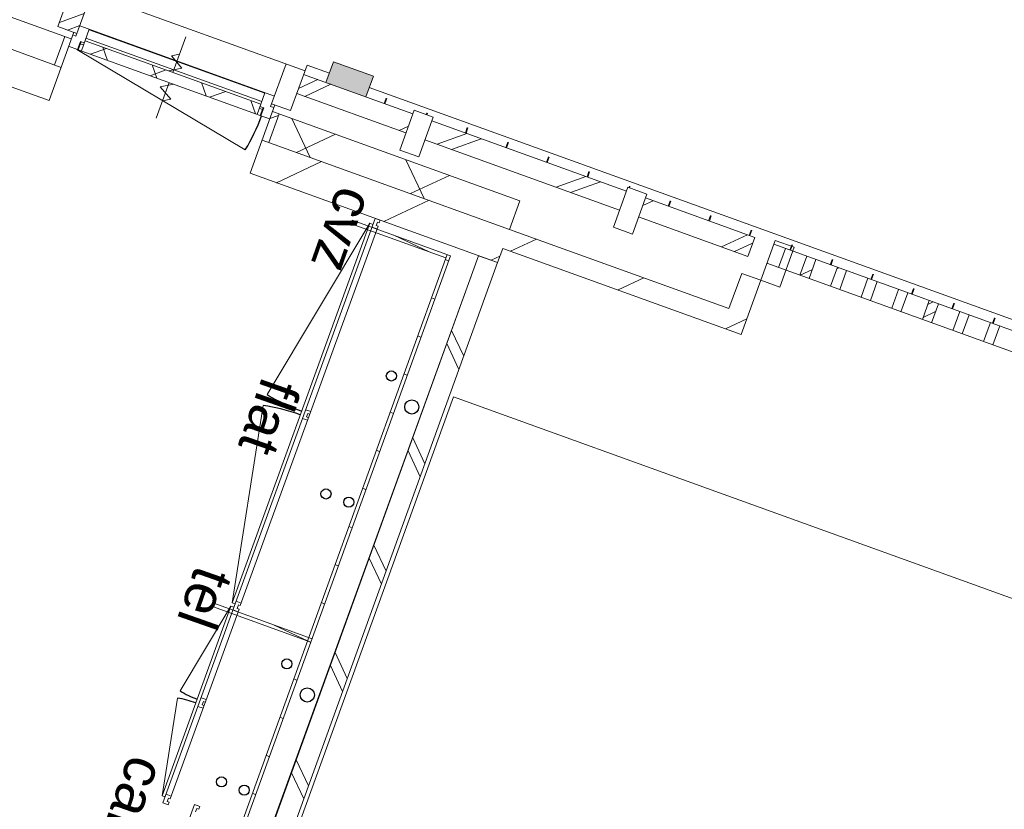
# Model space of a CAD drawing. Header units: metres. Extents: x 136266 to 136452, y 453403 to 453560.
# Tile 88 of 133: x 136407 to 136412, y 453494 to 453498. Entities that reach past the tile are written whole.
import ezdxf

# ---------------------------------------------------------------- set-up
doc = ezdxf.new("R2010")
doc.units = ezdxf.units.M
for name, color, linetype, lineweight in [('A-DETL-BEBOUWING', 253, 'Continuous', 9), ('A-DETL-GENF-4', 252, 'Continuous', 9), ('A-FLOR', 192, 'Continuous', 5), ('C-PRKG', 70, 'Continuous', 5), ('G-ANNO-TEXT-1', 7, 'Continuous', 5)]:
    doc.layers.add(name, color=color, linetype=linetype, lineweight=lineweight)
doc.styles.add('Arial', font='arial.ttf', dxfattribs={"height": 374.9999999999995})
pattern_1 = [(44.99999506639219, (-7.252173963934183e-05, -0.0002983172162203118), (-141.4213440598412, 141.4213684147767), []), (134.9999950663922, (-7.252173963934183e-05, -0.0002983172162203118), (-141.4213684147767, -141.4213440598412), [])]
pattern_2 = [(0, (0, 0), (0, 200), [])]

# ---------------------------------------------------------------- blocks, each defined once
blk = doc.blocks.new('859-DO-0010 29-09-2022')
at = {"layer": 'A-DETL-BEBOUWING'}
h = blk.add_hatch(dxfattribs=at)
h.set_pattern_fill('FP_307', color=256, angle=44.99999999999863, style=0, pattern_type=2)
h.set_pattern_definition([(230.3679999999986, (132773.9091151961, 89887.70888795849), (308.0628471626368, -255.1416904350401), []), (230.3679999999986, (131579.1723053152, 89775.44649405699), (308.0628471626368, -255.1416904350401), [])])
h.paths.add_polyline_path([(121115.9789255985, 88691.83926391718), (121346.073856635, 88713.45996800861), (121336.7186380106, 88813.02140574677), (121106.6237069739, 88791.40070165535), (121111.3013162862, 88741.61998278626)])
h.paths.add_polyline_path([(122565.7014689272, 88828.06139615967), (123138.1797359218, 88881.85390325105), (123128.8245172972, 88981.41534098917), (122556.3462503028, 88927.62283389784), (122561.023859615, 88877.84211502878)])
h.paths.add_polyline_path([(124357.807348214, 88996.45533140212), (124930.2856152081, 89050.24783849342), (124920.9303965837, 89149.80927623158), (124348.4521295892, 89096.01676914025), (124357.7093156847, 88997.49862712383)])
h.paths.add_polyline_path([(127942.0191067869, 89333.2432018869), (128514.4973737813, 89387.03570897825), (128505.1421551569, 89486.5971467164), (127932.6638881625, 89432.80463962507), (127937.3414974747, 89383.02392075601)])
h.paths.add_polyline_path([(135110.4426239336, 90006.81894285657), (135682.9208909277, 90060.61144994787), (135673.5656723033, 90160.17288768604), (135101.0874053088, 90106.38038059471), (135105.7650146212, 90056.59966172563)])
h.paths.add_polyline_path([(138694.6543825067, 90343.6068133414), (139267.1326495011, 90397.39932043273), (139257.7774308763, 90496.96075817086), (138685.2991638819, 90443.16825107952), (138689.9767731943, 90393.38753221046)])
h.paths.add_polyline_path([(140486.7602617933, 90512.0007485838), (141059.2385287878, 90565.79325567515), (141049.8833101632, 90665.35469341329), (140477.4050431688, 90611.56218632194), (140482.082652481, 90561.7814674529)])
h.paths.add_polyline_path([(144070.9720203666, 90848.78861906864), (144450.5500017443, 90884.45539007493), (144441.1947831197, 90984.0168278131), (144061.6168017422, 90948.3500568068), (144066.2944110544, 90898.56933793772)])
h = blk.add_hatch(dxfattribs=at)
h.set_pattern_fill('FP_1391', color=256, angle=45.00000000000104, style=0, pattern_type=2)
h.set_pattern_definition([(230.368000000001, (126426.7970248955, 89291.30674444), (308.0628471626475, -255.1416904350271), []), (230.368000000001, (125232.0602150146, 89179.04435053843), (308.0628471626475, -255.1416904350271), [])])
h.paths.add_polyline_path([(125029.8470529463, 89059.60305711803), (125090.8284335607, 89065.33312852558), (125081.4732149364, 89164.89456626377), (125020.4918343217, 89159.16449485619), (125025.169443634, 89109.38377598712)])
h.paths.add_polyline_path([(125202.8350510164, 89075.85774947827), (125251.3712519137, 89080.41841855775), (125242.0160332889, 89179.97985629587), (125193.4798323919, 89175.41918721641), (125198.1574417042, 89125.63846834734)])
h.paths.add_polyline_path([(125363.377869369, 89090.94303951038), (125411.9140702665, 89095.50370858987), (125402.5588516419, 89195.06514632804), (125354.0226507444, 89190.50447724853), (125358.7002600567, 89140.72375837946)])
h.paths.add_polyline_path([(125523.9206877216, 89106.0283295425), (125572.4568886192, 89110.58899862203), (125563.1016699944, 89210.15043636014), (125514.5654690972, 89205.58976728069), (125519.2430784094, 89155.80904841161)])
h.paths.add_polyline_path([(125684.4635060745, 89121.11361957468), (125732.999706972, 89125.67428865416), (125723.6444883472, 89225.23572639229), (125675.10828745, 89220.67505731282), (125679.7858967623, 89170.89433844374)])
h.paths.add_polyline_path([(125845.0063244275, 89136.19890960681), (125893.5425253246, 89140.75957868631), (125884.1873067, 89240.32101642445), (125835.6511058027, 89235.76034734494), (125840.3287151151, 89185.97962847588)])
h.paths.add_polyline_path([(126005.5491427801, 89151.28419963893), (126054.0853436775, 89155.84486871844), (126044.7301250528, 89255.40630645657), (125996.1939241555, 89250.84563737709), (126000.8715334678, 89201.06491850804)])
h.paths.add_polyline_path([(126166.0919611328, 89166.36948967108), (126214.6281620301, 89170.93015875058), (126205.2729434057, 89270.49159648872), (126156.7367425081, 89265.93092740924), (126161.4143518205, 89216.15020854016)])
h.paths.add_polyline_path([(126326.6347794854, 89181.45477970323), (126375.1709803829, 89186.0154487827), (126365.8157617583, 89285.57688652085), (126317.279560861, 89281.01621744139), (126321.9571701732, 89231.23549857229)])
h.paths.add_polyline_path([(126487.1775978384, 89196.54006973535), (126535.7137987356, 89201.10073881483), (126526.358580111, 89300.66217655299), (126477.822379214, 89296.10150747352), (126482.4999885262, 89246.32078860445)])
h.paths.add_polyline_path([(126647.7204161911, 89211.6253597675), (126696.2566170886, 89216.18602884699), (126686.901398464, 89315.74746658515), (126638.3651975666, 89311.18679750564), (126643.0428068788, 89261.40607863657)])
h.paths.add_polyline_path([(126808.2632345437, 89226.71064979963), (126856.7994354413, 89231.27131887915), (126847.4442168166, 89330.83275661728), (126798.9080159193, 89326.2720875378), (126803.5856252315, 89276.49136866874)])
h.paths.add_polyline_path([(126968.8060528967, 89241.7959398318), (127017.3422537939, 89246.35660891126), (127007.9870351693, 89345.9180466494), (126959.4508342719, 89341.35737756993), (126964.1284435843, 89291.57665870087)])
h.paths.add_polyline_path([(127129.3488712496, 89256.88122986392), (127177.8850721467, 89261.4418989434), (127168.5298535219, 89361.00333668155), (127119.9936526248, 89356.44266760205), (127124.6712619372, 89306.66194873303)])
h.paths.add_polyline_path([(127289.8916896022, 89271.96651989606), (127338.4278904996, 89276.52718897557), (127329.0726718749, 89376.0886267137), (127280.5364709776, 89371.5279576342), (127285.2140802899, 89321.74723876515)])
h.paths.add_polyline_path([(127450.434507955, 89287.05180992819), (127498.9707088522, 89291.61247900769), (127489.6154902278, 89391.17391674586), (127441.0792893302, 89386.61324766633), (127445.7568986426, 89336.83252879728)])
h.paths.add_polyline_path([(127610.9773263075, 89302.13709996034), (127659.513527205, 89306.69776903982), (127650.1583085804, 89406.25920677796), (127601.622107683, 89401.69853769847), (127606.2997169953, 89351.9178188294)])
h.paths.add_polyline_path([(127771.5201446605, 89317.22238999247), (127842.4576690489, 89323.88798326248), (127833.1024504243, 89423.44942100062), (127762.1649260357, 89416.7838277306), (127766.8425353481, 89367.00310886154)])
h = blk.add_hatch(dxfattribs=at)
h.set_pattern_fill('FP_736', color=256, angle=5.367995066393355, style=0, pattern_type=2)
h.set_pattern_definition([(44.99999506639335, (-7.25190038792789e-05, -0.0002983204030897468), (-282.8426881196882, 282.8427368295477), []), (44.99999506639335, (1199.999617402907, 0.0002987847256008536), (-282.8426881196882, 282.8427368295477), [])])
h.paths.add_polyline_path([(123237.7411736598, 88891.20912187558), (124258.2459104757, 88987.10011277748), (124248.8906918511, 89086.66155051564), (123228.3859550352, 88990.77055961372)])
h = blk.add_hatch(dxfattribs=at)
h.set_pattern_fill('FP_730', color=256, angle=95.36799506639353, style=0, pattern_type=2)
h.set_pattern_definition([(44.99999506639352, (-7.25186982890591e-05, -0.000298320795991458), (-282.8426881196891, 282.8427368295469), []), (44.99999506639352, (1199.999617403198, 0.0002987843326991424), (-282.8426881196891, 282.8427368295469), [])])
h.paths.add_polyline_path([(124266.6656072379, 88897.49481881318), (124366.227044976, 88906.85003743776), (124346.5810858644, 89115.92905668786), (124247.0196481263, 89106.57383806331), (124257.2688215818, 88997.49862712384)])
blk.add_hatch(color=256, dxfattribs=at).paths.add_polyline_path([(122673.1318167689, 88938.59650535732), (122882.210836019, 88958.24246446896), (122871.9200955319, 89067.76004598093), (122662.8410762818, 89048.11408686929), (122667.5163392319, 88998.35833878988)])
h = blk.add_hatch(dxfattribs=at)
h.set_pattern_fill('FP_1656', color=256, angle=44.99999999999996, style=0, pattern_type=2)
h.set_pattern_definition([(50.36799999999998, (1194.737516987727, 112.2631010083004), (-308.0628471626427, 255.141690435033), [])])
h.paths.add_polyline_path([(124965.3677013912, 88676.89253539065), (125064.9291383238, 88686.24776258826), (125038.2667497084, 88969.99776315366), (124938.7053127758, 88960.64253595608), (124956.0124741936, 88776.45397232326)])
h = blk.add_hatch(dxfattribs=at)
h.set_pattern_fill('FP_731', color=256, angle=95.36799506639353, style=0, pattern_type=2)
h.set_pattern_definition([(44.99999506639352, (-7.25186982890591e-05, -0.0002983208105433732), (-282.8426881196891, 282.8427368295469), []), (44.99999506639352, (1199.999617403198, 0.0002987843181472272), (-282.8426881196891, 282.8427368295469), [])])
h.paths.add_polyline_path([(121354.4935533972, 88623.85467404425), (121454.0549911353, 88633.20989266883), (121434.4090320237, 88842.28891191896), (121334.8475942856, 88832.93369329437)])
h = blk.add_hatch(dxfattribs=at)
h.set_pattern_fill('FP_1389', color=256, angle=44.99999999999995, style=0, pattern_type=2)
h.set_pattern_definition([(230.3679999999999, (122459.8134311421, 88692.56124904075), (326.7006494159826, -270.5777627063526), []), (320.368, (122459.8134311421, 88692.56124904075), (270.5777627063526, 326.7006494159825), [])])
h.paths.add_polyline_path([(121141.7057768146, 88418.04531013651), (121419.5901979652, 88444.15651916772), (121405.5573700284, 88593.49867577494), (121127.6729488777, 88567.3874667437), (121129.5105730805, 88547.83084118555)])
h.paths.add_polyline_path([(122543.6388300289, 88549.77693743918), (123805.9873340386, 88668.39260334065), (123791.9545061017, 88817.73475994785), (122529.6060020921, 88699.11909404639)])
h = blk.add_hatch(dxfattribs=at)
h.set_pattern_fill('FP_1329', color=256, angle=-174.6320049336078, style=0, pattern_type=2)
h.set_pattern_definition(pattern_1)
h.paths.add_polyline_path([(122451.6141584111, 88652.61885405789), (122498.408034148, 88657.01580681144), (122492.7949029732, 88716.75266945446), (122475.8694585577, 88715.16228228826), (122470.8176405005, 88768.92545866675), (122421.0369216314, 88764.24784935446), (122427.7726790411, 88692.5636141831), (122447.6849665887, 88694.43465790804)])
h = blk.add_hatch(dxfattribs=at)
h.set_pattern_fill('FP_1656', color=256, angle=44.99999999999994, style=0, pattern_type=2)
h.set_pattern_definition([(50.36799999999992, (1194.737516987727, 112.2631010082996), (-308.0628471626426, 255.1416904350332), [])])
h.paths.add_polyline_path([(123815.3425581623, 88568.83115309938), (124965.3677013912, 88676.89253539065), (124956.0124741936, 88776.45397232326), (123805.9873309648, 88668.39259003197)])
h = blk.add_hatch(dxfattribs=at)
h.set_pattern_fill('FP_1344', color=256, angle=-174.6320049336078, style=0, pattern_type=2)
h.set_pattern_definition([(44.99999506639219, (-7.252171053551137e-05, -0.0002983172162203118), (-141.4213440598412, 141.4213684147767), []), (134.9999950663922, (-7.252171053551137e-05, -0.0002983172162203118), (-141.4213684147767, -141.4213440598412), [])])
h.paths.add_polyline_path([(121510.7585717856, 88564.21203805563), (122431.7018708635, 88650.74781033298), (122426.6500528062, 88704.51098671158), (121505.7067537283, 88617.97521443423)])
h = blk.add_hatch(dxfattribs=at)
h.set_pattern_fill('FP_1345', color=256, angle=-174.6320049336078, style=0, pattern_type=2)
h.set_pattern_definition([(44.99999506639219, (-7.252239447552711e-05, -0.0002983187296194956), (-141.4213440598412, 141.4213684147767), [])])
h.paths.add_polyline_path([(122508.7923268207, 88546.5026109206), (122543.638830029, 88549.77693743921), (122529.6060020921, 88699.11909404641), (122494.7594988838, 88695.84476752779), (122508.6675206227, 88547.83084118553)])
h = blk.add_hatch(dxfattribs=at)
h.set_pattern_fill('FP_1329', color=256, angle=-174.6320049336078, style=0, pattern_type=2)
h.set_pattern_definition(pattern_1)
h.paths.add_polyline_path([(121444.052408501, 88557.94404157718), (121490.8462842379, 88562.34099433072), (121486.9170924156, 88604.15679818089), (121506.8293799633, 88606.02784190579), (121500.0936225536, 88677.71207707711), (121450.3129036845, 88673.03446776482), (121455.3647217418, 88619.27129138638), (121438.4392773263, 88617.6809042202)])
h = blk.add_hatch(dxfattribs=at)
h.set_pattern_fill('FP_250', color=256, angle=44.99999999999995, style=0, pattern_type=2)
h.set_pattern_definition([(50.36799999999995, (1194.736809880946, 112.2623939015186), (-308.0628471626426, 255.1416904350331), [])])
h.paths.add_polyline_path([(122525.1639594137, 88372.27009487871), (123822.3589666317, 88494.16008729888), (123805.9873340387, 88668.39260334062), (122508.7923268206, 88546.50261092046)])
h = blk.add_hatch(dxfattribs=at)
h.set_pattern_fill('FP_1481', color=256, angle=45.00000000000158, style=0, pattern_type=2)
h.set_pattern_definition([(320.3680000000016, (124075.4916149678, 84731.3122912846), (255.1416904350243, 308.0628471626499), []), (320.3680000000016, (124187.7540088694, 83536.57548140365), (255.1416904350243, 308.0628471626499), [])])
h.paths.add_polyline_path([(124428.1810131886, 80977.87246321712), (124527.7424509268, 80987.22768184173), (123822.3638546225, 88494.10806764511), (123722.8024168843, 88484.75284902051), (124296.5662946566, 82378.56133329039)])
h = blk.add_hatch(dxfattribs=at)
h.set_pattern_fill('FP_286', color=256, style=0, pattern_type=2)
h.set_pattern_definition(pattern_2)
h.paths.add_polyline_path([(123083.7035239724, 88359.05836050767), (123581.510712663, 88405.83445363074), (123579.8267733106, 88423.75551242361), (123082.0195846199, 88376.97941930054)])
h = blk.add_hatch(dxfattribs=at)
h.set_pattern_fill('FP_286', color=256, style=0, pattern_type=2)
h.set_pattern_definition(pattern_2)
h.paths.add_polyline_path([(123770.2990245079, 86396.68464007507), (123788.2200833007, 86398.3685794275), (123597.7478321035, 88425.43945177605), (123579.8267733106, 88423.75551242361), (123694.9545923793, 87198.52586787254)])
h = blk.add_hatch(dxfattribs=at)
h.set_pattern_fill('FP_286', color=256, style=0, pattern_type=2)
h.set_pattern_definition(pattern_2)
h.paths.add_polyline_path([(123272.4918358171, 86349.908546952), (123770.2990245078, 86396.68464007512), (123768.6150851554, 86414.60569886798), (123270.8078964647, 86367.82960574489)])
h = blk.add_hatch(dxfattribs=at)
h.set_pattern_fill('FP_286', color=256, style=0, pattern_type=2)
h.set_pattern_definition(pattern_2)
h.paths.add_polyline_path([(123865.5351501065, 85383.14920390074), (123883.4562088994, 85384.83314325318), (123786.5361439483, 86416.2896382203), (123768.6150851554, 86414.60569886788), (123863.9649604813, 85399.85969917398)])
for centre, radius in [((123586.0554710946, 87761.48058139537), 25.00000000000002), ((123743.0898359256, 87665.5824152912), 35.00000000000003), ((123661.984699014, 87105.69116980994), 25.00000000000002), ((123542.4982216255, 87094.60145740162), 25.00000000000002), ((123726.3402112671, 86249.97795469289), 25.00000000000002), ((123883.374576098, 86154.07978858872), 35.00000000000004), ((123802.2694391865, 85594.18854310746), 25.00000000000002), ((123682.782961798, 85583.09883069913), 25.00000000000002)]:
    blk.add_circle(centre, radius)
for centre, radius, start, end in [((121487.8594411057, 88562.06033777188), 970.9999999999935, 354.3679950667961, 5.367995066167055), ((123167.2078479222, 88400.50770802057), 989.9999999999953, 264.302513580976, 275.3025135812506), ((123352.036388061, 86409.06641821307), 989.9999999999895, 95.30251358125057, 106.3025135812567), ((123353.6997231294, 86391.14475886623), 489.9999999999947, 264.302513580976, 275.3025135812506), ((123446.1139931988, 85395.42411396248), 489.9999999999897, 95.30251358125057, 106.3025135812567)]:
    blk.add_arc(centre, radius, start, end)
for p, q in [((128501.4601602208, 89536.47141778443), (122877.5332267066, 89008.02318333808)), ((127833.1024504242, 89423.44942100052), (125020.4918343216, 89159.16449485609)), ((125029.8470529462, 89059.60305711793), (127842.4576690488, 89323.88798326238)), ((125955.0104558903, 89247.01613845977), (125952.3878005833, 89274.92733364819)), ((125958.550418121, 89247.34876845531), (125955.927762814, 89275.25996364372)), ((126167.6017814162, 89266.99212889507), (126164.9791261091, 89294.9033240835)), ((126171.1417436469, 89267.32475889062), (126168.5190883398, 89295.23595407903)), ((125529.8278048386, 89207.06415758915), (125527.2051495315, 89234.97535277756)), ((125533.3677670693, 89207.39678758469), (125530.7451117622, 89235.30798277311)), ((125732.9997069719, 89125.67428865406), (125723.6444883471, 89225.23572639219)), ((125742.4191303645, 89227.04014802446), (125739.7964750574, 89254.95134321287)), ((125745.9590925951, 89227.37277802), (125743.3364372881, 89255.28397320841)), ((125835.6511058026, 89235.76034734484), (125845.0063244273, 89136.19890960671)), ((125893.5425253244, 89140.75957868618), (125884.1873066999, 89240.32101642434)), ((125996.1939241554, 89250.84563737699), (126005.5491427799, 89151.28419963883)), ((126054.0853436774, 89155.84486871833), (126044.7301250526, 89255.40630645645)), ((126156.7367425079, 89265.9309274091), (126166.0919611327, 89166.36948967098)), ((126214.62816203, 89170.93015875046), (126205.2729434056, 89270.49159648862)), ((125118.1822283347, 89188.43200102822), (125018.6207905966, 89179.07678240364)), ((125018.6207905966, 89179.07678240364), (125038.2667497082, 88969.99776315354)), ((125104.6451537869, 89167.11217671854), (125102.0224984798, 89195.02337190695)), ((125108.1851160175, 89167.44480671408), (125105.5624607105, 89195.35600190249)), ((125137.8281874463, 88979.35298177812), (125118.1822283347, 89188.43200102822)), ((125251.3712519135, 89080.41841855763), (125242.0160332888, 89179.97985629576)), ((125317.2364793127, 89187.08816715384), (125314.6138240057, 89214.99936234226)), ((125320.7764415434, 89187.42079714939), (125318.1537862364, 89215.3319923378)), ((125354.0226507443, 89190.50447724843), (125363.3778693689, 89090.94303951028)), ((125411.9140702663, 89095.50370858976), (125402.5588516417, 89195.06514632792)), ((125514.5654690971, 89205.58976728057), (125523.9206877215, 89106.0283295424)), ((125572.4568886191, 89110.58899862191), (125563.1016699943, 89210.15043636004)), ((125675.1082874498, 89220.6750573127), (125684.4635060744, 89121.11361957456)), ((124920.9303965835, 89149.80927623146), (124348.4521295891, 89096.01676914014)), ((124466.8711772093, 89107.1842054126), (124464.2485219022, 89135.09540060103)), ((124470.4111394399, 89107.51683540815), (124467.7884841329, 89135.42803059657)), ((124679.4625027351, 89127.16019584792), (124676.8398474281, 89155.07139103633)), ((124683.0024649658, 89127.49282584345), (124680.3798096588, 89155.40402103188)), ((124892.053828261, 89147.13618628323), (124889.4311729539, 89175.04738147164)), ((124895.5937904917, 89147.46881627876), (124892.9711351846, 89175.38001146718)), ((124930.2856152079, 89050.2478384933), (124920.9303965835, 89149.80927623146)), ((125090.8284335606, 89065.33312852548), (125081.4732149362, 89164.89456626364)), ((125193.4798323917, 89175.41918721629), (125202.8350510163, 89075.85774947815)), ((124248.890691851, 89086.66155051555), (123228.385955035, 88990.77055961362)), ((124041.6885261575, 89067.23222454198), (124039.0658708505, 89095.1434197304)), ((124045.2284883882, 89067.56485453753), (124042.6058330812, 89095.47604972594)), ((124346.5810858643, 89115.92905668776), (124247.0196481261, 89106.57383806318)), ((124247.0196481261, 89106.57383806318), (124266.6656072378, 88897.49481881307)), ((124252.4125593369, 89107.080579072), (124251.6571963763, 89115.11941016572)), ((124255.9525215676, 89107.41320906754), (124255.197158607, 89115.45204016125)), ((124366.2270449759, 88906.85003743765), (124346.5810858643, 89115.92905668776)), ((122871.9200955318, 89067.7600459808), (122662.8410762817, 89048.11408686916)), ((122662.8410762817, 89048.11408686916), (122673.1318167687, 88938.5965053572)), ((122882.2108360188, 88958.24246446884), (122871.9200955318, 89067.7600459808)), ((123403.9145495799, 89007.30425323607), (123401.2918942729, 89035.21544842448)), ((123407.4545118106, 89007.6368832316), (123404.8318565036, 89035.54807842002)), ((123616.5058751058, 89027.28024367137), (123613.8832197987, 89055.1914388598)), ((123620.0458373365, 89027.61287366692), (123617.4231820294, 89055.52406885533)), ((123829.0972006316, 89047.25623410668), (123826.4745453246, 89075.16742929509)), ((123832.6371628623, 89047.58886410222), (123830.0145075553, 89075.50005929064)), ((124357.8073482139, 88996.45533140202), (124930.2856152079, 89050.2478384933)), ((122668.4542074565, 88988.37722422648), (122551.6686409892, 88977.4035527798)), ((123128.8245172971, 88981.41534098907), (122556.3462503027, 88927.62283389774)), ((122978.7318985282, 88967.35227236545), (122976.1092432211, 88995.26346755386)), ((122982.2718607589, 88967.68490236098), (122979.6492054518, 88995.59609754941)), ((123226.5149113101, 89010.68284716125), (123126.953473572, 89001.32762853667)), ((123126.953473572, 89001.32762853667), (123146.5994326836, 88792.24860928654)), ((123189.4559317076, 89007.20062689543), (123188.700568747, 89015.23945798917)), ((123192.9958939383, 89007.53325689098), (123192.2405309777, 89015.5720879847)), ((123246.1608704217, 88801.60382791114), (123226.5149113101, 89010.68284716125)), ((123237.7411736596, 88891.20912187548), (124258.2459104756, 88987.10011277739)), ((122554.4752065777, 88947.53512144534), (121334.8475942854, 88832.93369329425)), ((122475.8694585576, 88715.16228228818), (122454.9137688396, 88938.17990282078)), ((122574.1211656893, 88738.45610219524), (122551.6697229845, 88977.39203781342)), ((125038.2667497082, 88969.99776315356), (124938.7053127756, 88960.64253595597)), ((124938.7053127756, 88960.64253595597), (124956.0124741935, 88776.45397232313)), ((125038.2667497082, 88969.99776315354), (125137.8281874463, 88979.35298177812)), ((125064.9291383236, 88686.24776258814), (125038.2667497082, 88969.99776315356)), ((124266.6656072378, 88897.49481881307), (124366.2270449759, 88906.85003743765)), ((121434.4090320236, 88842.28891191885), (121455.3647217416, 88619.27129138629)), ((122565.7014689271, 88828.06139615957), (123138.1797359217, 88881.85390325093)), ((121334.8475942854, 88832.93369329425), (121354.4935533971, 88623.85467404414)), ((123791.9545061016, 88817.73475994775), (122494.7594988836, 88695.84476752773)), ((123146.5994326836, 88792.24860928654), (123246.1608704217, 88801.60382791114)), ((123805.9873340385, 88668.39260334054), (123791.9545061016, 88817.73475994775)), ((122470.8176405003, 88768.92545866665), (121450.3129036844, 88673.03446776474)), ((122421.2627356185, 88761.84465963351), (121500.3194365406, 88675.30888735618)), ((122431.7018708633, 88650.74781033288), (122421.0369216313, 88764.24784935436)), ((122474.5597279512, 88729.10088357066), (122574.1211656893, 88738.45610219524)), ((124956.0124741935, 88776.45397232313), (123805.9873309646, 88668.39259003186)), ((121504.4564280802, 88631.2816078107), (122425.3997271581, 88717.81738008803)), ((122426.650052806, 88704.51098671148), (121505.7067537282, 88617.97521443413)), ((122427.772679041, 88692.56361418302), (122447.6849665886, 88694.43465790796)), ((122448.6273152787, 88652.33819749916), (122444.6981234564, 88694.15400134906)), ((122447.6849665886, 88694.43465790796), (122451.6141584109, 88652.6188540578)), ((122492.7949029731, 88716.75266945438), (122475.8694585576, 88715.16228228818)), ((122491.4851723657, 88730.6912707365), (122525.1639594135, 88372.27009487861)), ((122529.606002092, 88699.11909404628), (122543.6388300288, 88549.77693743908)), ((121493.83312737, 88562.62165088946), (122448.6273152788, 88652.33819749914)), ((121500.0936225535, 88677.71207707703), (121510.7585717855, 88564.21203805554)), ((122445.6336453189, 88684.19785757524), (122428.7082009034, 88682.60747040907)), ((122451.614158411, 88652.6188540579), (122448.6273152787, 88652.33819749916)), ((122451.6141584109, 88652.6188540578), (122498.4080341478, 88657.01580681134)), ((123805.9873340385, 88668.39260334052), (122508.7923268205, 88546.50261092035)), ((123815.3425581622, 88568.83115309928), (125064.9291383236, 88686.24776258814)), ((121440.4038732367, 88596.77300229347), (120680.7501032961, 88525.39268418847)), ((121354.4935533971, 88623.85467404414), (121454.0549911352, 88633.20989266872)), ((121419.5901979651, 88444.1565191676), (121405.5573700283, 88593.49867577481)), ((121470.8083337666, 88273.19832964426), (121437.1295467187, 88631.61950550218)), ((121455.3647217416, 88619.27129138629), (121438.4392773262, 88617.68090422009)), ((121486.9170924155, 88604.15679818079), (121506.8293799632, 88606.02784190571)), ((121490.8462842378, 88562.34099433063), (121486.9170924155, 88604.15679818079)), ((121489.9039355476, 88604.43745473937), (121493.8331273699, 88562.62165088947)), ((121507.7649018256, 88596.07169813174), (121490.83945741, 88594.48131096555)), ((121444.0524085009, 88557.94404157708), (121490.8462842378, 88562.34099433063)), ((121487.8594411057, 88562.06033777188), (122454.172167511, 88466.76755322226)), ((121493.8331273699, 88562.62165088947), (121490.8462842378, 88562.34099433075)), ((123822.3589666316, 88494.16008729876), (123815.3425538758, 88568.83115269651)), ((122525.1639594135, 88372.27009487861), (123822.3589666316, 88494.16008729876)), ((123822.3638546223, 88494.108067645), (123722.8024168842, 88484.75284902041)), ((124536.5743382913, 80893.23571444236), (123822.3638546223, 88494.108067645)), ((120694.7829312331, 88376.05052758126), (121454.4367011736, 88447.43084568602)), ((123722.8024168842, 88484.75284902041), (124428.1810131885, 80977.87246321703)), ((123167.2078479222, 88400.50770802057), (123068.924512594, 87415.39838109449)), ((123597.7478321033, 88425.43945177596), (123082.0195846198, 88376.97941930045)), ((123083.7035239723, 88359.05836050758), (123581.5107126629, 88405.83445363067)), ((123183.1393782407, 88401.98633634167), (123167.2078479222, 88400.50770802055)), ((123352.036388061, 86409.06641821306), (123167.2078479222, 88400.50770802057)), ((123207.0665790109, 88436.34458227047), (123180.1821215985, 88433.8493969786)), ((123180.1821215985, 88433.8493969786), (123465.0027801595, 85365.03968164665)), ((123198.4031723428, 88421.48035054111), (123208.3603787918, 88422.40449324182)), ((123200.066629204, 88403.55737893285), (123198.4031723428, 88421.48035054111)), ((123210.0238356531, 88404.48152163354), (123200.066629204, 88403.55737893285)), ((123208.3603787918, 88422.40449324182), (123207.0665790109, 88436.34458227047)), ((123394.8523757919, 86413.04023182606), (123210.0238356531, 88404.48152163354)), ((123579.8267733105, 88423.75551242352), (123865.5351501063, 85383.14920390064)), ((123883.4562088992, 85384.83314325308), (123597.7478321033, 88425.43945177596)), ((123082.0195846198, 88376.97941930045), (123083.7035239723, 88359.05836050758)), ((123184.4331780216, 88388.04624731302), (123211.3176354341, 88390.5414326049)), ((120711.1545638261, 88201.8180115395), (121470.8083337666, 88273.19832964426)), ((123300.3125775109, 87431.66245156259), (123273.4281200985, 87429.1672662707)), ((123277.6791765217, 87383.36411660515), (123304.5636339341, 87385.85930189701)), ((123291.6491708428, 87416.79821983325), (123301.6063772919, 87417.72236253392)), ((123293.3126277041, 87398.87524822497), (123291.6491708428, 87416.79821983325)), ((123303.2698341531, 87399.79939092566), (123293.3126277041, 87398.87524822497)), ((123352.036388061, 86409.06641821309), (123074.1346606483, 87359.26146655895)), ((123786.5361439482, 86416.2896382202), (123270.8078964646, 86367.82960574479)), ((123272.491835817, 86349.9085469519), (123788.2200833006, 86398.36857942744)), ((123352.036388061, 86409.06641821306), (123367.9679183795, 86410.54504653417)), ((123393.5584542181, 86426.98163311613), (123366.6739968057, 86424.48644782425)), ((123393.5585760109, 86426.98032085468), (123366.6741185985, 86424.48513556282)), ((123384.89504755, 86412.11740138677), (123394.8522539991, 86413.04154408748)), ((123386.5586262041, 86394.19311751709), (123384.89504755, 86412.11740138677)), ((123384.8951693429, 86412.11608912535), (123394.8523757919, 86413.04023182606)), ((123270.8078964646, 86367.82960574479), (123272.491835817, 86349.9085469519)), ((123353.6997231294, 86391.14475886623), (123305.0544359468, 85903.56539503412)), ((123369.6312534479, 86392.62338718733), (123353.6997231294, 86391.14475886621)), ((123446.1139931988, 85395.42411396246), (123353.6997231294, 86391.14475886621)), ((123370.9250532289, 86378.68329815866), (123397.8095106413, 86381.17848345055)), ((123370.9251750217, 86378.68198589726), (123397.8096324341, 86381.17717118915)), ((123396.5157108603, 86395.1185724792), (123386.5585044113, 86394.19442977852)), ((123396.5158326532, 86395.1172602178), (123386.5586262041, 86394.19311751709)), ((123488.9299809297, 85399.39792757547), (123396.5157108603, 86395.1185724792)), ((123440.5973176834, 85920.15982486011), (123413.712860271, 85917.66463956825)), ((123446.1139931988, 85395.42411396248), (123308.5666735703, 85865.72267324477)), ((123417.9639166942, 85871.86148990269), (123444.8483741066, 85874.35667519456)), ((123431.9339110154, 85905.29559313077), (123441.8911174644, 85906.21973583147)), ((123433.5973678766, 85887.37262152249), (123431.9339110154, 85905.29559313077)), ((123443.5545743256, 85888.29676422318), (123433.5973678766, 85887.37262152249)), ((123636.9942778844, 85427.20015711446), (123610.109820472, 85424.70497182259)), ((123610.109820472, 85424.70497182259), (123760.0057665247, 83809.64608578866)), ((123638.2880776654, 85413.26006808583), (123636.9942778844, 85427.20015711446)), ((123446.1139931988, 85395.42411396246), (123462.0455235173, 85396.90274228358)), ((123487.6361811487, 85413.33801660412), (123460.7517237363, 85410.84283131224)), ((123478.9727744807, 85398.47378487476), (123488.9299809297, 85399.39792757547)), ((123480.6362313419, 85380.55081326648), (123478.9727744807, 85398.47378487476)), ((123490.593437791, 85381.47495596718), (123480.6362313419, 85380.55081326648)), ((123491.8872375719, 85367.53486693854), (123490.593437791, 85381.47495596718)), ((123628.3308712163, 85412.33592538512), (123638.2880776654, 85413.26006808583)), ((123629.9943280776, 85394.41295377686), (123628.3308712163, 85412.33592538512)), ((123465.0027801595, 85365.03968164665), (123491.8872375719, 85367.53486693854))]:
    blk.add_line(p, q, dxfattribs=at)
at = {"layer": 'A-DETL-GENF-4'}
for p, q in [((121948.5860672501, 88848.41817833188), (121966.1738782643, 88661.24267538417)), ((121923.9534711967, 88732.66549207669), (121957.2432555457, 88756.29533466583)), ((121923.9534711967, 88732.66549207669), (121998.1713434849, 88698.63573680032)), ((121942.3363579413, 88659.00279999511), (121998.1713434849, 88698.63573680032)), ((121939.2300783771, 88570.0866111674), (121995.0650639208, 88609.71954797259)), ((121971.2256963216, 88607.47949900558), (121988.8135073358, 88420.30399605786)), ((121939.2300783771, 88570.0866111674), (122013.4479506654, 88536.05685589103)), ((121980.1572927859, 88512.4263932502), (122013.4479506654, 88536.05685589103))]:
    blk.add_line(p, q, dxfattribs=at)
at = {"layer": 'A-FLOR'}
blk.add_line((124392.8529136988, 81265.83031925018), (123727.0308880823, 88439.75201164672), dxfattribs=at)
at = {"layer": 'C-PRKG'}
for p, q in [((127719.8068790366, 88157.29750813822), (123907.7577845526, 87799.10106685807)), ((123907.7577845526, 87799.10106685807), (124356.8082785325, 83020.15205542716))]:
    blk.add_line(p, q, dxfattribs=at)
at = {"layer": 'G-ANNO-TEXT-1', "char_height": 200, "attachment_point": 1, "rotation": 275.8288989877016, "style": 'Arial'}
for s, insert, width in [('cvz', (123141.6948369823, 88532.53291218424), 497.04625), ('flat', (123206.7386359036, 87516.47218662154), 448.9449999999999), ('tel', (123307.5511521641, 86528.9459188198), 352.7425000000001), ('cai', (123408.4464807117, 85540.60844907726), 448.9449999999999)]:
    blk.add_mtext(s, dxfattribs=dict(at, insert=insert, width=width))

msp = doc.modelspace()

# ---------------------------------------------------------------- block references
at = {"xscale": 0.001, "yscale": 0.001, "zscale": 0.001, "rotation": 334.7650131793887}
msp.add_blockref('859-DO-0010 29-09-2022', (136259.6791283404, 453469.3710543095), dxfattribs=at)

doc.saveas('drawing.dxf')
